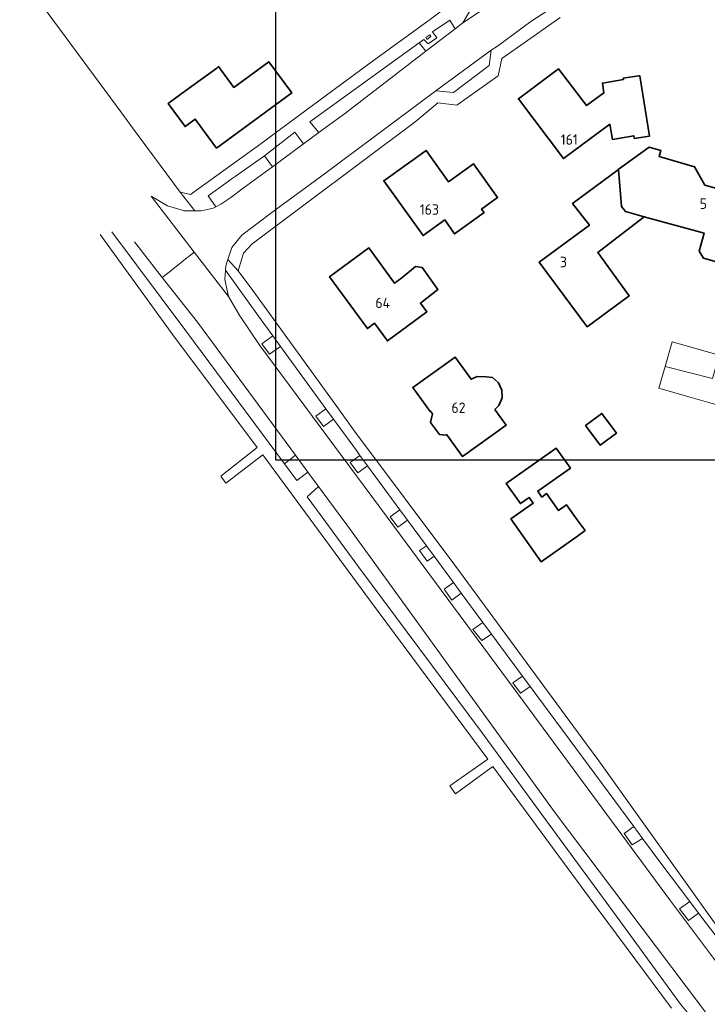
# Model space of a CAD drawing. Header units: metres. Extents: x 247072 to 248918, y 480001 to 481684.
# Tile 3 of 50: x 247602 to 247720, y 480518 to 480687. Entities that reach past the tile are written whole.
import ezdxf
from ezdxf.enums import TextEntityAlignment as Align

# ---------------------------------------------------------------- set-up
doc = ezdxf.new("R2010")
doc.units = ezdxf.units.M
for name, color, linetype, lineweight in [('B-XX-GR-GROENVOORZIENING-GV', 80, 'Continuous', 18), ('B-XX-OG-BEBOUWING-GV', 7, 'Continuous', 35), ('B-XX-OG-BEBOUWING-T18', 10, 'Continuous', 18), ('B-XX-OG-BEBOUWING_LAGE TRAFO-GV', 7, 'Continuous', 18), ('B-XX-OG-TERREIN_ERF-GV', 7, 'Continuous', 18), ('B-XX-VH-ONVERHARD-GV', 252, 'Continuous', 18), ('B-XX-VH-VERHARDING_GESLOTEN-GV', 252, 'Continuous', 18), ('B-XX-VH-VERHARDING_OPEN-GV', 252, 'Continuous', 18), ('N-BH-KL-ET_LS_OV_LICHTMAST-S', 7, 'Continuous', 25)]:
    doc.layers.add(name, color=color, linetype=linetype, lineweight=lineweight)
doc.styles.add('NLCS-ISO-M-T18', font='NLCS-ISO.ttf', dxfattribs={"height": 1.8})

msp = doc.modelspace()

# ---------------------------------------------------------------- linework, layer by layer
at = {"layer": 'B-XX-GR-GROENVOORZIENING-GV'}
for points in [[(247671.417, 480681.144), (247676.418, 480684.977), (247675.533, 480686.5), (247672.522, 480684.456), (247673.267, 480683.467), (247671.8, 480682.4), (247671.044, 480683.156), (247670.268, 480682.595)], [(247670.268, 480682.595), (247651.511, 480669.033), (247653.067, 480667.222), (247657.644, 480670.589), (247671.417, 480681.144)]]:
    msp.add_lwpolyline(points, close=True, dxfattribs=at)
msp.add_lwpolyline([(247617.523, 480650.146), (247630.2, 480633.167), (247647.17, 480610.355), (247649.019, 480611.85), (247632.2, 480634.667), (247626.181, 480642.344), (247621.393, 480648.451)], dxfattribs=at)
at = {"layer": 'B-XX-OG-BEBOUWING-GV'}
for points in [[(247635.477, 480664.544), (247648.384, 480673.997), (247644.46, 480679.353), (247638.454, 480674.954), (247635.852, 480678.507), (247635.514, 480678.259), (247630.25, 480674.403), (247627.208, 480672.175), (247630.097, 480668.23), (247631.841, 480669.508)], [(247707.127, 480666.166), (247709.767, 480666.6), (247708.089, 480676.956), (247707.922, 480676.922), (247705.252, 480676.516), (247705.283, 480676.309), (247701.701, 480675.699), (247701.957, 480673.997), (247698.983, 480671.831), (247694.154, 480678.109), (247687.272, 480673.012), (247695.007, 480662.751), (247702.948, 480668.637), (247703.418, 480666.032), (247707.049, 480666.641)], [(247719.148, 480649.921), (247718.303, 480646.866), (247719.001, 480645.636), (247721.651, 480644.903), (247722.881, 480645.6), (247723.726, 480648.655), (247723.996, 480648.58), (247724.289, 480649.647), (247724.485, 480649.709), (247725.295, 480652.757), (247725.206, 480652.99), (247726.108, 480656.28), (247719.284, 480658.18), (247717.511, 480661.311), (247711.411, 480663.111), (247711.722, 480664.111), (247709.7, 480664.711), (247704.402, 480660.863), (247704.46, 480660.847), (247704.963, 480654.517), (247705.647, 480653.654), (247708.874, 480652.762)], [(247674.682, 480652.214), (247676.339, 480649.811), (247681.379, 480653.506), (247680.969, 480654.068), (247683.708, 480656.034), (247679.562, 480661.812), (247675.296, 480658.751), (247671.439, 480664.125), (247664.189, 480658.923), (247670.933, 480649.524)], [(247704.909, 480649.743), (247708.874, 480652.762), (247705.647, 480653.654), (247704.963, 480654.517), (247704.46, 480660.847), (247696.569, 480655.01), (247699.452, 480651.329), (247690.831, 480644.952), (247699.056, 480633.887), (247706.291, 480639.204), (247700.924, 480646.614)], [(247667.284, 480642.273), (247666.048, 480641.361), (247661.592, 480647.402), (247654.853, 480642.431), (247661.378, 480633.585), (247662.593, 480634.48), (247664.809, 480631.475), (247671.571, 480636.463), (247670.476, 480637.948), (247673.474, 480640.3), (247670.746, 480644.028), (247669.611, 480644.204)], [(247683.21, 480619.703), (247683.915, 480620.383), (247684.49, 480621.7), (247684.46, 480623.04), (247683.872, 480624.274), (247682.852, 480625.185), (247681.772, 480625.325), (247680.176, 480625.353), (247679.167, 480624.881), (247676.413, 480628.69), (247669.164, 480623.449), (247672.123, 480619.357), (247672.204, 480619.416), (247672.544, 480618.946), (247672.211, 480617.495), (247673.741, 480615.381), (247674.865, 480615.293), (247674.979, 480615.375), (247677.692, 480611.624), (247685.156, 480617.013)], [(247698.786, 480616.935), (247701.307, 480613.571), (247704.099, 480615.662), (247701.577, 480619.027)], [(247685.986, 480600.94), (247691.178, 480593.583), (247697.386, 480597.965), (247698.711, 480598.917), (247697.341, 480600.749), (247695.513, 480603.34), (247694.152, 480602.379), (247692.115, 480605.265), (247691.298, 480604.688), (247690.606, 480605.669), (247696.185, 480609.606), (247693.746, 480613.062), (247685.192, 480607.026), (247687.631, 480603.569), (247689.118, 480604.619), (247689.81, 480603.638)]]:
    msp.add_lwpolyline(points, close=True, dxfattribs=at)
at = {"layer": 'B-XX-OG-BEBOUWING_LAGE TRAFO-GV'}
msp.add_lwpolyline([(247671.588, 480683.189), (247672.255, 480683.689), (247672.066, 480683.967), (247671.388, 480683.489)], close=True, dxfattribs=at)
at = {"layer": 'B-XX-OG-TERREIN_ERF-GV'}
for points in [[(247601.722, 480694.233), (247619.222, 480670.533), (247621.1, 480667.989), (247629.267, 480657), (247631.022, 480656.589), (247639.022, 480662.367), (247642.433, 480664.822), (247648.033, 480668.933), (247655.678, 480674.567), (247662.422, 480679.533), (247671.944, 480686.489), (247676.835, 480690.191)], [(247694.422, 480686.933), (247688.811, 480683.011), (247684.422, 480679.878), (247683.822, 480676.933), (247676.733, 480671.911), (247673.478, 480672.289), (247672.311, 480671.333), (247669.544, 480669.056), (247641.578, 480648.1), (247640.089, 480646.5), (247639.2, 480643.489), (247641.722, 480640.111), (247656.1, 480620.211), (247659.178, 480615.967), (247676.344, 480593.022), (247698.956, 480562.289), (247701.056, 480559.422), (247724.522, 480526.6)], [(247721.651, 480644.903), (247719.001, 480645.636), (247718.303, 480646.866), (247719.148, 480649.921), (247708.874, 480652.762), (247704.909, 480649.743), (247700.924, 480646.614), (247706.291, 480639.204), (247699.056, 480633.887), (247690.831, 480644.952), (247699.452, 480651.329), (247696.569, 480655.01), (247704.46, 480660.847), (247704.402, 480660.863), (247709.7, 480664.711), (247711.722, 480664.111), (247711.411, 480663.111), (247717.511, 480661.311), (247719.284, 480658.18), (247726.108, 480656.28)], [(247740.511, 480615.011), (247716.522, 480621.867), (247711.367, 480623.333), (247712.462, 480627.098), (247713.678, 480631.278), (247721.711, 480629.022)]]:
    msp.add_lwpolyline(points, dxfattribs=at)
for points in [[(247635.514, 480678.259), (247635.852, 480678.507), (247638.454, 480674.954), (247644.46, 480679.353), (247648.384, 480673.997), (247635.477, 480664.544), (247631.841, 480669.508), (247630.097, 480668.23), (247627.208, 480672.175), (247630.25, 480674.403)], [(247705.252, 480676.516), (247707.922, 480676.922), (247708.089, 480676.956), (247709.767, 480666.6), (247707.127, 480666.166), (247707.049, 480666.641), (247703.418, 480666.032), (247702.948, 480668.637), (247695.007, 480662.751), (247687.272, 480673.012), (247694.154, 480678.109), (247698.983, 480671.831), (247701.957, 480673.997), (247701.701, 480675.699), (247705.283, 480676.309)], [(247680.969, 480654.068), (247681.379, 480653.506), (247676.339, 480649.811), (247674.682, 480652.214), (247670.933, 480649.524), (247664.189, 480658.923), (247671.439, 480664.125), (247675.296, 480658.751), (247679.562, 480661.812), (247683.708, 480656.034)], [(247654.853, 480642.431), (247661.592, 480647.402), (247666.048, 480641.361), (247667.284, 480642.273), (247669.611, 480644.204), (247670.746, 480644.028), (247673.474, 480640.3), (247670.476, 480637.948), (247671.571, 480636.463), (247664.809, 480631.475), (247662.593, 480634.48), (247661.378, 480633.585)], [(247679.167, 480624.881), (247680.176, 480625.353), (247681.772, 480625.325), (247682.852, 480625.185), (247683.872, 480624.274), (247684.46, 480623.04), (247684.49, 480621.7), (247683.915, 480620.383), (247683.21, 480619.703), (247685.156, 480617.013), (247677.692, 480611.624), (247674.979, 480615.375), (247674.865, 480615.293), (247673.741, 480615.381), (247672.211, 480617.495), (247672.544, 480618.946), (247672.204, 480619.416), (247672.123, 480619.357), (247669.164, 480623.449), (247676.413, 480628.69)], [(247698.786, 480616.935), (247701.577, 480619.027), (247704.099, 480615.662), (247701.307, 480613.571)], [(247697.386, 480597.965), (247691.178, 480593.583), (247685.986, 480600.94), (247689.81, 480603.638), (247689.118, 480604.619), (247687.631, 480603.569), (247685.192, 480607.026), (247693.746, 480613.062), (247696.185, 480609.606), (247690.606, 480605.669), (247691.298, 480604.688), (247692.115, 480605.265), (247694.152, 480602.379), (247695.513, 480603.34), (247697.341, 480600.749), (247698.711, 480598.917)]]:
    msp.add_lwpolyline(points, close=True, dxfattribs=at)
at = {"layer": 'B-XX-VH-ONVERHARD-GV'}
for points in [[(247645.151, 480632.308), (247643.276, 480630.961), (247644.569, 480629.162), (247646.456, 480630.519)], [(247653.813, 480616.766), (247655.565, 480618.026), (247654.26, 480619.815), (247652.521, 480618.565)], [(247660.095, 480611.82), (247658.442, 480610.632), (247659.735, 480608.834), (247661.408, 480610.036)]]:
    msp.add_lwpolyline(points, close=True, dxfattribs=at)
at = {"layer": 'B-XX-VH-VERHARDING_GESLOTEN-GV'}
for points in [[(247690.4, 480694.467), (247677.767, 480686.011), (247676.418, 480684.977), (247671.417, 480681.144), (247657.644, 480670.589), (247653.067, 480667.222), (247650.417, 480665.271), (247645.067, 480661.333), (247640.065, 480657.662), (247637.922, 480656.089), (247636.2, 480654.9), (247635.388, 480654.48), (247634.911, 480654.233), (247632.833, 480653.767), (247631.785, 480653.771), (247629.867, 480653.778), (247629.578, 480653.867), (247627.067, 480654.633), (247624.278, 480656.3), (247631.674, 480646.695), (247637.522, 480639.1), (247636.9, 480642.011), (247637.014, 480643.585), (247637.067, 480644.322), (247637.438, 480645.455), (247638.111, 480647.511), (247639.822, 480649.578), (247641.967, 480651.2), (247645.433, 480653.822), (247653.344, 480659.622), (247665.911, 480669), (247673.1, 480674.333), (247682.611, 480681.311), (247682.622, 480681.322), (247683.689, 480682.022), (247689.389, 480686.256), (247694.467, 480689.5)], [(247722.811, 480522.844), (247713.389, 480535.433), (247686.567, 480571.789), (247664.733, 480601.211), (247642.933, 480630.678), (247639.467, 480635.778), (247637.522, 480639.1), (247631.674, 480646.695), (247630.738, 480645.954), (247630.421, 480645.703), (247627.357, 480643.275), (247626.181, 480642.344), (247632.2, 480634.667), (247649.019, 480611.85), (247651.144, 480608.967), (247652.978, 480606.489), (247656.334, 480601.93), (247657.835, 480599.891), (247661.811, 480594.489), (247693.589, 480550.511), (247718.533, 480517.444), (247719.204, 480516.539), (247728.519, 480503.976)]]:
    msp.add_lwpolyline(points, dxfattribs=at)
at = {"layer": 'B-XX-VH-VERHARDING_OPEN-GV'}
for points in [[(247679, 480688.133), (247677.767, 480686.011), (247690.4, 480694.467)], [(247676.835, 480690.191), (247671.944, 480686.489), (247662.422, 480679.533), (247655.678, 480674.567), (247648.033, 480668.933), (247642.433, 480664.822), (247639.022, 480662.367), (247631.022, 480656.589), (247629.267, 480657), (247631.785, 480653.771), (247632.833, 480653.767), (247634.911, 480654.233), (247635.388, 480654.48), (247634.078, 480656.322), (247637.111, 480658.522), (247638.011, 480659.178), (247638.69, 480659.661), (247643.711, 480663.233), (247648.894, 480667.258), (247650.417, 480665.271), (247653.067, 480667.222), (247651.511, 480669.033), (247670.268, 480682.595), (247671.044, 480683.156), (247671.8, 480682.4), (247673.267, 480683.467), (247672.522, 480684.456), (247675.533, 480686.5), (247676.418, 480684.977), (247677.767, 480686.011), (247679, 480688.133)], [(247694.467, 480689.5), (247689.389, 480686.256), (247683.689, 480682.022), (247682.622, 480681.322), (247682.233, 480678.7), (247676.122, 480674.089), (247673.1, 480674.333), (247665.911, 480669), (247653.344, 480659.622), (247645.433, 480653.822), (247641.967, 480651.2), (247639.822, 480649.578), (247638.111, 480647.511), (247637.438, 480645.455), (247639.2, 480643.489), (247640.089, 480646.5), (247641.578, 480648.1), (247669.544, 480669.056), (247672.311, 480671.333), (247673.478, 480672.289), (247676.733, 480671.911), (247683.822, 480676.933), (247684.422, 480679.878), (247688.811, 480683.011), (247694.422, 480686.933)], [(247615.543, 480649.735), (247628.011, 480632.511), (247642.478, 480613.167), (247636.246, 480608.256), (247637.109, 480607.081), (247643.433, 480611.911), (247661.744, 480587.044), (247682.022, 480559.733), (247675.533, 480555.122), (247676.511, 480553.8), (247682.878, 480558.467), (247699.478, 480535.922), (247713.556, 480516.989)], [(247717.089, 480515.278), (247715.1, 480517.711), (247704.678, 480532.011), (247691.933, 480549.344), (247680.867, 480564.478), (247659.844, 480592.733), (247655.792, 480598.244), (247654.235, 480600.362), (247651.022, 480604.733), (247652.978, 480606.489), (247651.144, 480608.967), (247649.278, 480607.522), (247647.17, 480610.355), (247630.2, 480633.167), (247617.523, 480650.146)], [(247724.522, 480526.6), (247701.056, 480559.422), (247698.956, 480562.289), (247676.344, 480593.022), (247659.178, 480615.967), (247656.1, 480620.211), (247641.722, 480640.111), (247639.2, 480643.489), (247637.438, 480645.455), (247637.067, 480644.322), (247637.014, 480643.585), (247642.678, 480635.7), (247645.151, 480632.308), (247646.456, 480630.519), (247654.26, 480619.815), (247655.565, 480618.026), (247659.489, 480612.644), (247660.095, 480611.82), (247661.408, 480610.036), (247666.955, 480602.5), (247668.268, 480600.717), (247671.49, 480596.338), (247672.803, 480594.554), (247676.137, 480590.024), (247677.481, 480588.198), (247681.186, 480583.164), (247682.645, 480581.182), (247685.878, 480576.789), (247687.957, 480573.98), (247689.276, 480572.199), (247707.076, 480548.154), (247708.572, 480546.133), (247711.878, 480541.667), (247716.664, 480535.322), (247718.176, 480533.318), (247721.516, 480528.89)], [(247721.516, 480528.89), (247718.176, 480533.318), (247716.445, 480532.02), (247714.908, 480534.061), (247716.664, 480535.322), (247711.878, 480541.667), (247708.572, 480546.133), (247706.784, 480545), (247705.413, 480546.959), (247707.076, 480548.154), (247689.276, 480572.199), (247687.63, 480571.017), (247686.337, 480572.816), (247687.957, 480573.98), (247685.878, 480576.789), (247682.645, 480581.182), (247681.006, 480580.059), (247679.48, 480581.938), (247681.186, 480583.164), (247677.481, 480588.198), (247675.833, 480587.013), (247674.522, 480588.863), (247676.137, 480590.024), (247672.803, 480594.554), (247671.604, 480593.692), (247670.311, 480595.491), (247671.49, 480596.338), (247668.268, 480600.717), (247666.582, 480599.505), (247665.289, 480601.303), (247666.955, 480602.5), (247661.408, 480610.036), (247659.735, 480608.834), (247658.442, 480610.632), (247660.095, 480611.82), (247659.489, 480612.644), (247655.565, 480618.026), (247653.813, 480616.766), (247652.521, 480618.565), (247654.26, 480619.815), (247646.456, 480630.519), (247644.569, 480629.162), (247643.276, 480630.961), (247645.151, 480632.308), (247642.678, 480635.7), (247637.014, 480643.585), (247636.9, 480642.011), (247637.522, 480639.1), (247639.467, 480635.778), (247642.933, 480630.678), (247664.733, 480601.211), (247686.567, 480571.789), (247713.389, 480535.433), (247722.811, 480522.844)], [(247720.561, 480625.018), (247712.462, 480627.098), (247711.367, 480623.333), (247716.522, 480621.867), (247740.511, 480615.011)]]:
    msp.add_lwpolyline(points, dxfattribs=at)
for points in [[(247671.588, 480683.189), (247671.388, 480683.489), (247672.066, 480683.967), (247672.255, 480683.689)], [(247673.1, 480674.333), (247676.122, 480674.089), (247682.233, 480678.7), (247682.622, 480681.322), (247682.611, 480681.311)], [(247643.711, 480663.233), (247645.067, 480661.333), (247650.417, 480665.271), (247648.894, 480667.258)], [(247720.561, 480625.018), (247721.711, 480629.022), (247713.678, 480631.278), (247712.462, 480627.098)], [(247647.17, 480610.355), (247649.278, 480607.522), (247651.144, 480608.967), (247649.019, 480611.85)]]:
    msp.add_lwpolyline(points, close=True, dxfattribs=at)
at = {"layer": 'N-BH-KL-ET_LS_OV_LICHTMAST-S'}
msp.add_lwpolyline([(247645.671, 481388.133), (248497.89, 481388.133), (248497.89, 480611), (247645.671, 480611)], close=True, dxfattribs=at)

# ---------------------------------------------------------------- texts
at = {"layer": 'B-XX-OG-BEBOUWING-T18', "style": 'NLCS-ISO-M-T18'}
for s, p in [('161', (247696, 480666)), ('163', (247672, 480654)), ('5', (247719, 480655)), ('3', (247695, 480645)), ('64', (247664, 480638)), ('62', (247677, 480620))]:
    msp.add_text(s, height=1.8, dxfattribs=at).set_placement(p, align=Align.MIDDLE_CENTER)

doc.saveas('drawing.dxf')
